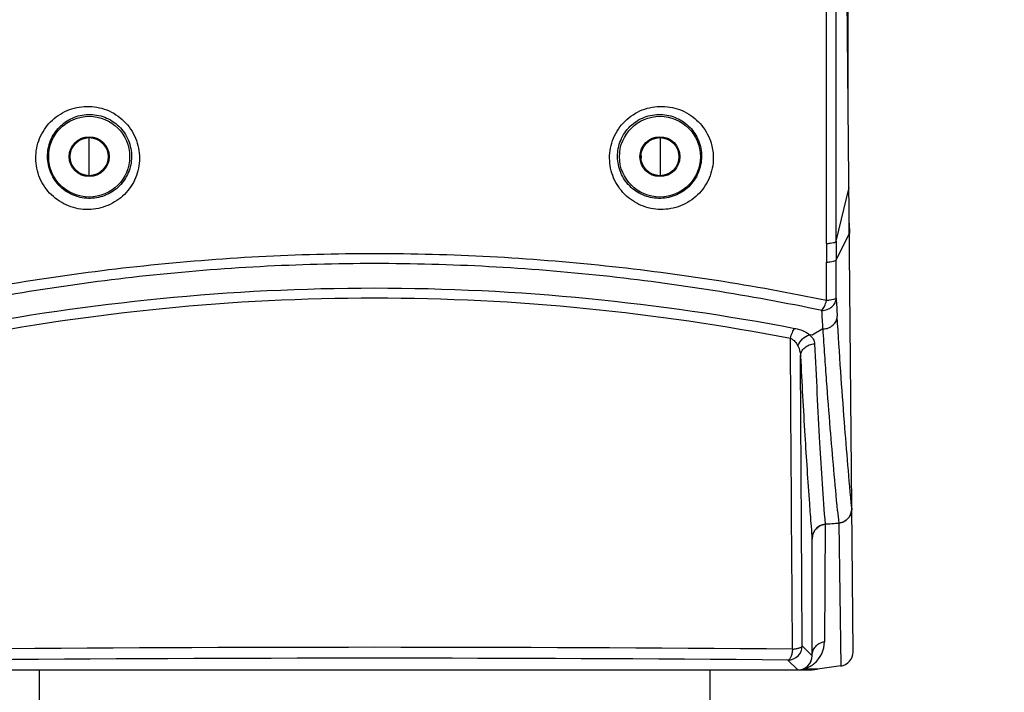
# Model space of a CAD drawing. Header units: millimetres. Extents: x 537 to 2248, y 801 to 1949.
# Tile 49 of 80: x 1272 to 1376, y 1348 to 1419. Entities that reach past the tile are written whole.
import ezdxf

# ---------------------------------------------------------------- set-up
doc = ezdxf.new("R2010")
doc.units = ezdxf.units.MM
doc.header["$LTSCALE"] = 16.335
doc.header["$PDMODE"] = 3
doc.header["$PDSIZE"] = 0.3125
doc.layers.get('0').update_dxf_attribs({"linetype": 'CONTINUOUS'})
doc.layers.get('Defpoints').update_dxf_attribs({"linetype": 'CONTINUOUS'})
doc.layers.add('02___PRT_ALL_AXES', color=7, linetype='CONTINUOUS')
doc.styles.get("Standard").update_dxf_attribs({"font": 'SimSun Regular.ttf', "width": 0.8})
doc.dimstyles.new('DIMSTYLE_1', dxfattribs={"dimtxt": 15, "dimasz": 10, "dimexe": 0.18, "dimexo": 0.0625, "dimgap": 0.09, "dimtad": 1, "dimdec": 1, "dimdsep": 46, "dimtxsty": 'Standard', "dimblk": 'CLOSED', "dimcen": 0.09, "dimadec": 0, "dimazin": 0, "dimtp": 0.01, "dimtm": 0.01, "dimtfac": 1, "dimtdec": 1, "dimtofl": 0, "dimtmove": 0, "dimatfit": 3, "dimldrblk": 'CLOSED', "dimfxl": 1, "dimtolj": 1, "dimarcsym": 0})

# ---------------------------------------------------------------- blocks, each defined once
blk = doc.blocks.new('_CLOSED')
at = {"color": 0, "linetype": 'ByBlock'}
for p, q in [((0, 0), (-1, 0.214)), ((-1, 0.214), (-1, -0.214)), ((-1, -0.214), (0, 0)), ((-1, 0), (0, 0))]:
    blk.add_line(p, q, dxfattribs=at)
blk = doc.blocks.new('*D38')
at = {"color": 0, "lineweight": -2, "transparency": 16777216}
for p, q in [((1259.97, 1409.5), (1259.97, 1424.46)), ((1269.97, 1424.28), (1349.57, 1424.28)), ((1359.57, 1409.38), (1359.57, 1424.46)), ((1359.57, 1424.28), (1493.62, 1424.28))]:
    blk.add_line(p, q, dxfattribs=at)
at = {"layer": 'Defpoints', "color": 0, "transparency": 16777216}
for p in [(1359.57, 1424.28), (1259.97, 1409.43), (1359.57, 1409.32)]:
    blk.add_point(p, dxfattribs=at)
at = {"color": 0, "lineweight": -2, "transparency": 16777216, "xscale": 10, "yscale": 10, "zscale": 10, "rotation": 180}
blk.add_blockref('_CLOSED', (1259.97, 1424.28), dxfattribs=at)
at = {"color": 0, "lineweight": -2, "transparency": 16777216, "xscale": 10, "yscale": 10, "zscale": 10}
blk.add_blockref('_CLOSED', (1359.57, 1424.28), dxfattribs=at)
at = {"color": 0, "transparency": 16777216, "insert": (1431.6, 1433.62), "char_height": 15, "attachment_point": 5}
blk.add_mtext('\\A1;99.6mm [3.92in]', dxfattribs=at)

msp = doc.modelspace()

# ---------------------------------------------------------------- linework, layer by layer
at = {"color": 7, "linetype": 'Continuous'}
for p, q in [((1360.07, 1352), (1358.19, 1568.09)), ((1279.75, 1406.07), (1279.75, 1402.11)), ((1339.79, 1406.07), (1339.79, 1402.11)), ((1277.77, 1404.09), (1277.67, 1404.09)), ((1281.75, 1404.23), (1281.75, 1403.95)), ((1281.77, 1404.09), (1281.87, 1404.09)), ((1337.77, 1404.09), (1337.67, 1404.09)), ((1337.79, 1404.23), (1337.79, 1403.95)), ((1341.77, 1404.09), (1341.87, 1404.09)), ((1358.29, 1395.2), (1359.65, 1400.85)), ((1359.68, 1397.1), (1359.69, 1396)), ((1358.29, 1393.24), (1359.69, 1396)), ((1356.91, 1385.97), (1355.77, 1385.3)), ((1355.77, 1385.3), (1355.5, 1385.35)), ((1357.14, 1365.41), (1357.08, 1353.06)), ((1357.13, 1365.41), (1358.58, 1365.54)), ((1357.85, 1365.48), (1357.14, 1365.41)), ((1358.57, 1365.54), (1357.85, 1365.48)), ((1358.57, 1365.54), (1358.78, 1350.51)), ((1355.77, 1351.59), (1355.77, 1363.86)), ((1354.73, 1352.62), (1355.77, 1351.59)), ((1353.23, 1351.12), (1354.27, 1350.09)), ((1264.32, 1350.09), (1355.22, 1350.09)), ((1274.52, 1350.09), (1274.52, 1345.39)), ((1345.02, 1350.09), (1345.02, 1345.39)), ((1355.25, 1350.17), (1354.82, 1350.17)), ((1356.32, 1350.16), (1355.25, 1350.17)), ((1358.78, 1350.51), (1356.32, 1350.16))]:
    msp.add_line(p, q, dxfattribs=at)
for centre in [(1279.77, 1404.09), (1339.77, 1404.09)]:
    msp.add_circle(centre, 4.25, dxfattribs=at)
at = {"color": 3, "linetype": 'Continuous'}
for centre in [(1279.77, 1404.09), (1339.77, 1404.09)]:
    msp.add_circle(centre, 2, dxfattribs=at)
at = {"color": 7, "linetype": 'Continuous'}
for centre, radius, start, end in [((2248.28, 1394.05), 891.01, 179.94176, 180.06804), ((2285.9, 1393.9), 927.6, 179.91952, 180.04038), ((1701.9, 1407.72), 344.1, 183.083, 183.4028), ((1802.62, 1399.96), 448.31, 184.1406, 184.2831), ((1739.93, 1395.25), 385.44, 184.2809, 184.6723), ((1693.24, 1399.82), 336.41, 185.6261, 185.8477), ((1354.07, 1353.08), 3, 309.6689, 359.6366), ((1309.77, -3652.47), 5004.94, 89.49698, 90.50302), ((1353.23, 1352.63), 1.5, 270.0465, 359.9535), ((1358.57, 1351.99), 1.5, 277.9139, 0.4999), ((1309.77, -3555.01), 4906.33, 89.49245, 90.50755), ((1354.27, 1351.59), 1.5, 270, 0), ((1354.06, 1353.09), 3.02, 284.5049, 299.4216), ((1355.22, 1358.09), 8, 270.0002, 277.9141), ((1354.06, 1353.09), 3.02, 299.4209, 307.6436), ((1354.06, 1353.09), 3.02, 307.6438, 309.7243)]:
    msp.add_arc(centre, radius, start, end, dxfattribs=at)
msp.add_ellipse((1354.27, 1351.59), major_axis=(-1.06, 1.06), ratio=0.999315, start_param=-3.926648, end_param=-2.356537, dxfattribs=at)
for points, knots in [([(1357.27, 1394.95), (1357.27, 1403.14), (1357.28, 1419.56), (1357.28, 1435.97), (1357.27, 1444.2)], [0, 0, 0, 0, 0.49874, 1, 1, 1, 1]), ([(1358.29, 1395.2), (1358.3, 1403.37), (1358.31, 1419.76), (1358.32, 1436.15), (1358.31, 1444.36)], [0, 0, 0, 0, 0.498702, 1, 1, 1, 1]), ([(1274.16, 1403.93), (1274.15, 1404.63), (1274.43, 1406.06), (1275.62, 1407.85), (1277.4, 1409.07), (1279.52, 1409.52), (1281.67, 1409.14), (1283.53, 1407.93), (1284.78, 1406.1), (1285.06, 1404.64), (1285.06, 1403.93)], [0, 0, 0, 0, 0.12461, 0.247671, 0.370415, 0.494197, 0.61973, 0.746644, 0.873763, 1, 1, 1, 1]), ([(1334.48, 1403.93), (1334.47, 1404.64), (1334.76, 1406.1), (1336, 1407.93), (1337.86, 1409.14), (1340.02, 1409.52), (1342.14, 1409.07), (1343.92, 1407.85), (1345.11, 1406.06), (1345.38, 1404.63), (1345.38, 1403.93)], [0, 0, 0, 0, 0.126231, 0.253351, 0.380265, 0.505799, 0.62958, 0.752324, 0.875385, 1, 1, 1, 1]), ([(1275.39, 1404.09), (1275.39, 1404.66), (1275.61, 1405.81), (1276.56, 1407.27), (1277.98, 1408.26), (1279.69, 1408.65), (1281.45, 1408.35), (1282.98, 1407.37), (1284, 1405.86), (1284.23, 1404.67), (1284.22, 1404.09)], [0, 0, 0, 0, 0.124424, 0.246589, 0.368267, 0.491416, 0.61715, 0.744988, 0.873158, 1, 1, 1, 1]), ([(1335.31, 1404.09), (1335.31, 1404.67), (1335.54, 1405.86), (1336.56, 1407.37), (1338.08, 1408.35), (1339.84, 1408.65), (1341.55, 1408.26), (1342.98, 1407.27), (1343.93, 1405.81), (1344.15, 1404.66), (1344.15, 1404.09)], [0, 0, 0, 0, 0.126838, 0.255008, 0.382846, 0.50858, 0.631729, 0.753407, 0.875572, 1, 1, 1, 1]), ([(1285.06, 1403.93), (1285.06, 1403.22), (1284.77, 1401.81), (1283.57, 1400.03), (1281.79, 1398.84), (1279.68, 1398.39), (1277.55, 1398.78), (1275.7, 1399.97), (1274.46, 1401.77), (1274.16, 1403.22), (1274.16, 1403.93)], [0, 0, 0, 0, 0.124675, 0.248319, 0.371649, 0.495496, 0.62054, 0.746913, 0.873851, 1, 1, 1, 1]), ([(1284.22, 1404.09), (1284.22, 1403.52), (1283.99, 1402.37), (1283.02, 1400.93), (1281.59, 1399.96), (1279.9, 1399.59), (1278.16, 1399.89), (1276.66, 1400.85), (1275.64, 1402.33), (1275.4, 1403.51), (1275.39, 1404.09)], [0, 0, 0, 0, 0.12455, 0.247568, 0.370096, 0.493337, 0.618339, 0.745364, 0.873275, 1, 1, 1, 1]), ([(1345.38, 1403.93), (1345.38, 1403.22), (1345.08, 1401.77), (1343.83, 1399.97), (1341.99, 1398.78), (1339.86, 1398.4), (1337.75, 1398.84), (1335.97, 1400.03), (1334.77, 1401.81), (1334.48, 1403.22), (1334.48, 1403.93)], [0, 0, 0, 0, 0.126148, 0.253087, 0.37946, 0.504504, 0.62835, 0.75168, 0.875316, 1, 1, 1, 1]), ([(1344.15, 1404.09), (1344.14, 1403.51), (1343.9, 1402.33), (1342.88, 1400.85), (1341.38, 1399.89), (1339.64, 1399.59), (1337.94, 1399.96), (1336.51, 1400.93), (1335.55, 1402.37), (1335.32, 1403.52), (1335.31, 1404.09)], [0, 0, 0, 0, 0.12672, 0.254631, 0.381656, 0.506658, 0.6299, 0.752428, 0.875445, 1, 1, 1, 1]), ([(1357.27, 1394.95), (1357.4, 1394.96), (1357.65, 1394.98), (1357.97, 1395.03), (1358.17, 1395.09), (1358.27, 1395.15), (1358.29, 1395.18), (1358.29, 1395.2)], [0, 0, 0, 0, 0.377215, 0.682805, 0.891042, 0.95625, 1, 1, 1, 1]), ([(1357.28, 1388.96), (1349.6, 1390.54), (1333.82, 1393.02), (1309.77, 1394.31), (1285.72, 1393.02), (1269.94, 1390.54), (1262.26, 1388.96)], [0, 0, 0, 0, 0.245922, 0.500001, 0.754079, 1, 1, 1, 1]), ([(1357.27, 1392.99), (1357.4, 1393), (1357.65, 1393.02), (1357.97, 1393.07), (1358.17, 1393.13), (1358.27, 1393.19), (1358.29, 1393.23), (1358.29, 1393.24)], [0, 0, 0, 0, 0.376742, 0.682025, 0.890278, 0.955731, 1, 1, 1, 1]), ([(1356.8, 1387.91), (1349.2, 1389.49), (1333.58, 1391.98), (1309.77, 1393.28), (1285.95, 1391.98), (1270.34, 1389.49), (1262.74, 1387.91)], [0, 0, 0, 0, 0.245881, 0.500001, 0.75412, 1, 1, 1, 1]), ([(1265.59, 1386.03), (1272.75, 1387.4), (1287.43, 1389.54), (1309.77, 1390.65), (1332.1, 1389.54), (1346.79, 1387.4), (1353.95, 1386.03)], [0, 0, 0, 0, 0.246278, 0.5, 0.753723, 1, 1, 1, 1]), ([(1266.04, 1384.98), (1273.13, 1386.36), (1287.66, 1388.5), (1309.77, 1389.61), (1331.88, 1388.5), (1346.41, 1386.36), (1353.49, 1384.98)], [0, 0, 0, 0, 0.246239, 0.5, 0.753761, 1, 1, 1, 1]), ([(1356.8, 1387.91), (1356.99, 1387.9), (1357.37, 1387.98), (1357.87, 1388.26), (1358.21, 1388.7), (1358.3, 1389.05), (1358.3, 1389.22)], [0, 0, 0, 0, 0.264034, 0.520713, 0.76535, 1, 1, 1, 1]), ([(1358.3, 1389.22), (1358.3, 1389.2), (1358.27, 1389.17), (1358.17, 1389.1), (1357.97, 1389.04), (1357.66, 1388.99), (1357.41, 1388.96), (1357.28, 1388.96)], [0, 0, 0, 0, 0.045602, 0.11202, 0.32096, 0.624896, 1, 1, 1, 1]), ([(1356.8, 1387.91), (1356.91, 1388.03), (1357.1, 1388.38), (1357.22, 1388.74), (1357.28, 1388.96)], [0, 0, 0, 0, 0.437402, 1, 1, 1, 1]), ([(1356.91, 1385.97), (1356.89, 1386.29), (1356.85, 1386.94), (1356.82, 1387.58), (1356.8, 1387.91)], [0, 0, 0, 0, 0.496988, 1, 1, 1, 1]), ([(1356.91, 1385.97), (1357.1, 1385.97), (1357.49, 1386.04), (1357.98, 1386.34), (1358.32, 1386.77), (1358.41, 1387.13), (1358.41, 1387.3)], [0, 0, 0, 0, 0.263282, 0.519616, 0.764531, 1, 1, 1, 1]), ([(1359.94, 1367.11), (1359.65, 1370.13), (1359.25, 1374.92), (1358.76, 1381.65), (1358.52, 1385.36), (1358.41, 1387.3)], [0, 0, 0, 0, 0.44895, 0.712022, 1, 1, 1, 1]), ([(1353.49, 1384.98), (1353.54, 1385.2), (1353.64, 1385.49), (1353.81, 1385.84), (1353.9, 1385.98), (1353.95, 1386.03)], [0, 0, 0, 0, 0.565045, 0.803757, 1, 1, 1, 1]), ([(1353.95, 1386.03), (1354.11, 1386), (1354.49, 1385.91), (1355.02, 1385.7), (1355.36, 1385.47), (1355.5, 1385.35)], [0, 0, 0, 0, 0.288748, 0.67439, 1, 1, 1, 1]), ([(1358.45, 1366.84), (1358.17, 1369.72), (1357.77, 1374.28), (1357.35, 1379.74), (1357.13, 1382.76), (1357.01, 1384.58), (1356.95, 1385.51), (1356.92, 1385.98)], [0, 0, 0, 0, 0.453109, 0.714989, 0.854623, 0.926593, 1, 1, 1, 1]), ([(1353.49, 1384.98), (1353.68, 1384.9), (1353.98, 1384.66), (1354.19, 1384.35), (1354.27, 1384.19)], [0, 0, 0, 0, 0.523733, 1, 1, 1, 1]), ([(1353.71, 1352.28), (1353.69, 1355), (1353.61, 1365.9), (1353.54, 1376.8), (1353.49, 1384.98)], [0, 0, 0, 0, 0.248974, 1, 1, 1, 1]), ([(1354.27, 1384.19), (1354.37, 1384.46), (1354.7, 1384.97), (1355.22, 1385.28), (1355.49, 1385.35)], [0, 0, 0, 0, 0.508008, 1, 1, 1, 1]), ([(1355.49, 1385.35), (1355.65, 1385.22), (1355.84, 1385), (1356, 1384.65), (1356.02, 1384.48), (1356.03, 1384.4)], [0, 0, 0, 0, 0.540477, 0.776501, 1, 1, 1, 1]), ([(1354.27, 1384.19), (1354.32, 1384.1), (1354.47, 1383.74), (1354.54, 1383.35), (1354.55, 1383.06)], [0, 0, 0, 0, 0.256748, 1, 1, 1, 1]), ([(1354.55, 1383.06), (1354.55, 1383.23), (1354.64, 1383.59), (1354.97, 1384.02), (1355.46, 1384.32), (1355.84, 1384.39), (1356.03, 1384.4)], [0, 0, 0, 0, 0.236282, 0.481346, 0.737251, 1, 1, 1, 1]), ([(1356.03, 1384.4), (1356.19, 1380.92), (1356.5, 1374.59), (1356.91, 1368.26), (1357.13, 1365.41)], [0, 0, 0, 0, 0.548996, 1, 1, 1, 1]), ([(1354.55, 1383.06), (1354.69, 1380.29), (1354.97, 1375.14), (1355.31, 1369.98), (1355.48, 1367.59)], [0, 0, 0, 0, 0.536233, 1, 1, 1, 1]), ([(1354.73, 1352.62), (1354.71, 1355.15), (1354.65, 1365.3), (1354.59, 1375.44), (1354.55, 1383.06)], [0, 0, 0, 0, 0.249039, 1, 1, 1, 1]), ([(1358.57, 1365.54), (1358.76, 1365.56), (1359.14, 1365.67), (1359.59, 1366.04), (1359.88, 1366.55), (1359.94, 1366.93), (1359.94, 1367.12)], [0, 0, 0, 0, 0.249891, 0.499848, 0.749914, 1, 1, 1, 1]), ([(1359.94, 1367.11), (1359.94, 1366.92), (1359.88, 1366.54), (1359.59, 1366.04), (1359.14, 1365.67), (1358.77, 1365.56), (1358.58, 1365.54)], [0, 0, 0, 0, 0.250104, 0.500179, 0.750126, 1, 1, 1, 1]), ([(1355.77, 1363.84), (1355.77, 1364.03), (1355.83, 1364.41), (1356.13, 1364.92), (1356.58, 1365.28), (1356.95, 1365.4), (1357.14, 1365.41)], [0, 0, 0, 0, 0.250084, 0.500149, 0.750108, 1, 1, 1, 1]), ([(1357.13, 1365.41), (1356.94, 1365.4), (1356.57, 1365.28), (1356.12, 1364.92), (1355.83, 1364.42), (1355.77, 1364.04), (1355.77, 1363.86)], [0, 0, 0, 0, 0.249906, 0.499866, 0.749922, 1, 1, 1, 1]), ([(1355.77, 1351.59), (1355.77, 1351.76), (1355.84, 1352.12), (1356.12, 1352.59), (1356.55, 1352.93), (1356.9, 1353.04), (1357.08, 1353.06)], [0, 0, 0, 0, 0.24883, 0.498621, 0.749205, 1, 1, 1, 1]), ([(1353.71, 1352.28), (1353.7, 1352.13), (1353.66, 1351.85), (1353.56, 1351.49), (1353.43, 1351.23), (1353.29, 1351.13), (1353.23, 1351.12)], [0, 0, 0, 0, 0.349876, 0.644102, 0.860491, 1, 1, 1, 1]), ([(1353.71, 1352.28), (1353.84, 1352.29), (1354.09, 1352.33), (1354.37, 1352.39), (1354.55, 1352.46), (1354.66, 1352.51), (1354.73, 1352.58), (1354.73, 1352.62)], [0, 0, 0, 0, 0.367064, 0.667021, 0.784263, 0.87784, 1, 1, 1, 1])]:
    msp.add_open_spline(points, degree=3, knots=knots, dxfattribs=at)
for points in [[(1358.3, 1389.22), (1358.3, 1390.56), (1358.3, 1391.9), (1358.29, 1393.24)], [(1357.28, 1388.96), (1357.27, 1390.3), (1357.27, 1391.64), (1357.27, 1392.99)]]:
    msp.add_open_spline(points, degree=3, dxfattribs=at)
at = {"layer": '02___PRT_ALL_AXES', "color": 7, "linetype": 'Continuous'}
for centre in [(1279.77, 1404.09), (1339.77, 1404.09)]:
    msp.add_circle(centre, 2.1, dxfattribs=at)

# ---------------------------------------------------------------- dimensions: what is measured, and where the dimension line sits
at = {"color": 3}
dim = msp.add_linear_dim(base=(1359.57, 1424.28), p1=(1259.97, 1409.43), p2=(1359.57, 1409.32), dimstyle='DIMSTYLE_1', override={"dimpost": 'mm'}, dxfattribs=at)
dim.commit()
dim.dimension.update_dxf_attribs({"geometry": '*D38', "text_midpoint": (1431.6, 1433.62)})

doc.saveas('drawing.dxf')
